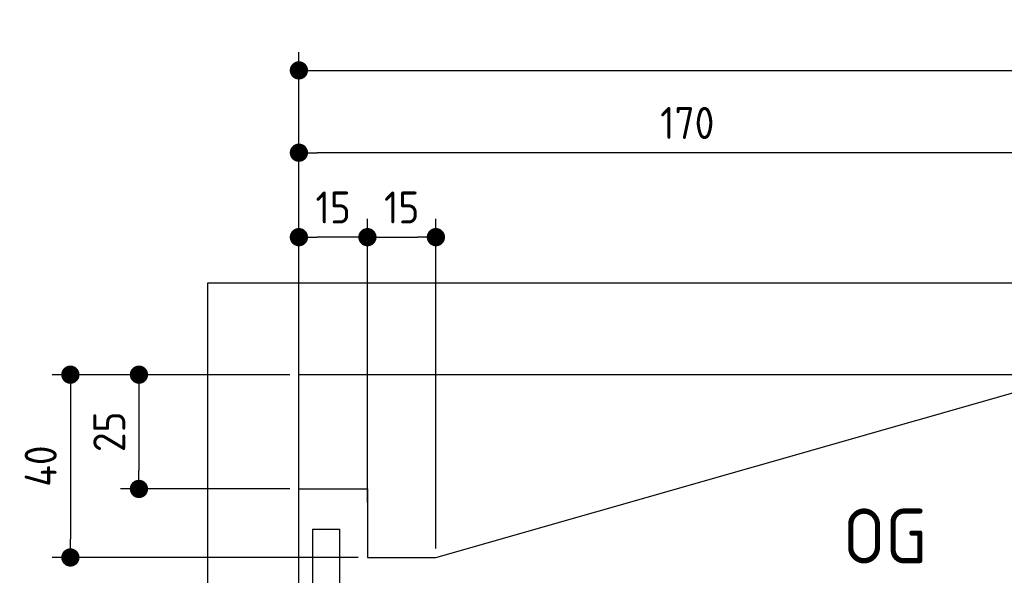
# Model space of a CAD drawing. Header units: millimetres. Extents: x -411 to 6777, y 0 to 6077.
# Tile 3 of 6: x -411 to 1744, y 4861 to 6077. Entities that reach past the tile are written whole.
import ezdxf

# ---------------------------------------------------------------- set-up
doc = ezdxf.new("R2010")
doc.units = ezdxf.units.MM
doc.layers.add('4', color=3, linetype='Continuous')
for name, color, linetype, lineweight in [('car', 10, 'Continuous', 25), ('Freiraum', 7, 'Continuous', 25), ('Ständer hinten', 7, 'Continuous', 25)]:
    doc.layers.add(name, color=color, linetype=linetype, lineweight=lineweight)
doc.styles.get("Standard").update_dxf_attribs({"font": 'ISOCP.SHX'})
doc.dimstyles.new('GEN-ISO', dxfattribs={"dimscale": 20, "dimtxt": 3.5, "dimasz": 2, "dimexe": 2, "dimexo": 1, "dimgap": 1.5, "dimtad": 1, "dimdec": 1, "dimlfac": 0.1, "dimdsep": 46, "dimtxsty": 'STANDARD', "dimblk": 'PUNKT', "dimcen": 2, "dimclrd": 256, "dimclre": 256, "dimclrt": 2, "dimadec": 0, "dimazin": 0, "dimtp": 0.1, "dimtm": 0.1, "dimtfac": 0.71, "dimtdec": 1, "dimtmove": 2, "dimatfit": 3, "dimldrblk": 'PUNKT', "dimfxl": 2, "dimtolj": 1, "dimarcsym": 0})

# ---------------------------------------------------------------- blocks, each defined once
blk = doc.blocks.new('PUNKT')
at = {"layer": '4', "color": 0, "linetype": 'ByBlock'}
blk.add_line((-0.5, 0), (-1, 0), dxfattribs=at)
at = {"layer": '4', "color": 0, "linetype": 'ByBlock', "const_width": 0.5}
blk.add_lwpolyline([(-0.25, 0, 1), (0.25, 0, 1)], format="xyb", close=True, dxfattribs=at)
blk = doc.blocks.new('*D117')
at = {"layer": '4', "lineweight": -2, "transparency": 16777216}
for p, q in [((200, 5270.9), (200, 6005.8)), ((5700, 5470.9), (5700, 6005.8)), ((240, 5965.8), (5660, 5965.8))]:
    blk.add_line(p, q, dxfattribs=at)
at = {"layer": 'Defpoints', "color": 0, "transparency": 16777216}
for p in [(5700, 5965.8), (5700, 5450.9), (200, 5250.9)]:
    blk.add_point(p, dxfattribs=at)
at = {"layer": '4', "lineweight": -2, "transparency": 16777216, "xscale": 40, "yscale": 40, "zscale": 40, "rotation": 180}
blk.add_blockref('PUNKT', (200, 5965.8), dxfattribs=at)
at = {"layer": '4', "lineweight": -2, "transparency": 16777216, "xscale": 40, "yscale": 40, "zscale": 40}
blk.add_blockref('PUNKT', (5700, 5965.8), dxfattribs=at)
at = {"layer": '4', "color": 2, "transparency": 16777216, "insert": (2950, 6030.8), "char_height": 70, "attachment_point": 5}
blk.add_mtext('550', dxfattribs=at)
blk = doc.blocks.new('Car')
at = {"layer": 'car'}
for points, degree in [([(1634.6, 4753.7), (1670.3, 4750.2), (1970.3, 5001.8), (2147.7, 5112.4)], 3), ([(1930.6, 5007.4), (1850, 4946.2), (1748.4, 4861.8), (1620.1, 4755.4), (1626, 4753.6)], 4)]:
    blk.add_open_spline(points, degree=degree, dxfattribs=at)
blk = doc.blocks.new('_Dot')
at = {"color": 0, "linetype": 'ByBlock', "lineweight": -2}
blk.add_line((-0.5, 0), (-1, 0), dxfattribs=at)
at = {"color": 0, "linetype": 'ByBlock', "const_width": 0.5}
blk.add_lwpolyline([(-0.25, 0, 1), (0.25, 0, 1)], format="xyb", close=True, dxfattribs=at)
blk = doc.blocks.new('*D123')
at = {"layer": '4', "lineweight": -2, "transparency": 16777216}
for p, q in [((200, 5270.9), (200, 5825.7)), ((1899.7, 5320), (1899.7, 5825.7)), ((1859.7, 5785.7), (240, 5785.7))]:
    blk.add_line(p, q, dxfattribs=at)
at = {"layer": 'Defpoints', "color": 0, "transparency": 16777216}
for p in [(200, 5785.7), (1899.7, 5300), (200, 5250.9)]:
    blk.add_point(p, dxfattribs=at)
at = {"layer": '4', "lineweight": -2, "transparency": 16777216, "xscale": 40, "yscale": 40, "zscale": 40, "rotation": 180}
blk.add_blockref('_Dot', (200, 5785.7), dxfattribs=at)
at = {"layer": '4', "lineweight": -2, "transparency": 16777216, "xscale": 40, "yscale": 40, "zscale": 40}
blk.add_blockref('_Dot', (1899.7, 5785.7), dxfattribs=at)
at = {"layer": '4', "color": 2, "transparency": 16777216, "insert": (1049.8, 5850.7), "char_height": 70, "attachment_point": 5}
blk.add_mtext('170', dxfattribs=at)
blk = doc.blocks.new('*D124')
at = {"layer": '4', "lineweight": -2, "transparency": 16777216}
for p, q in [((200, 5270.9), (200, 5640.9)), ((350, 5020.9), (350, 5640.9)), ((310, 5600.9), (240, 5600.9))]:
    blk.add_line(p, q, dxfattribs=at)
at = {"layer": 'Defpoints', "color": 0, "transparency": 16777216}
for p in [(200, 5600.9), (200, 5250.9), (350, 5000.9)]:
    blk.add_point(p, dxfattribs=at)
at = {"layer": '4', "lineweight": -2, "transparency": 16777216, "xscale": 40, "yscale": 40, "zscale": 40, "rotation": 180}
blk.add_blockref('_Dot', (200, 5600.9), dxfattribs=at)
at = {"layer": '4', "lineweight": -2, "transparency": 16777216, "xscale": 40, "yscale": 40, "zscale": 40}
blk.add_blockref('_Dot', (350, 5600.9), dxfattribs=at)
at = {"layer": '4', "color": 2, "transparency": 16777216, "insert": (275, 5665.9), "char_height": 70, "attachment_point": 5}
blk.add_mtext('15', dxfattribs=at)
blk = doc.blocks.new('*D125')
at = {"layer": '4', "lineweight": -2, "transparency": 16777216}
for p, q in [((180, 5300), (-340, 5300)), ((-300, 5260), (-300, 4940)), ((330, 4900), (-340, 4900))]:
    blk.add_line(p, q, dxfattribs=at)
at = {"layer": 'Defpoints', "color": 0, "transparency": 16777216}
for p in [(200, 5300), (-300, 4900), (350, 4900)]:
    blk.add_point(p, dxfattribs=at)
at = {"layer": '4', "lineweight": -2, "transparency": 16777216, "xscale": 40, "yscale": 40, "zscale": 40}
for p, rotation in [((-300, 5300), 90), ((-300, 4900), 270)]:
    blk.add_blockref('_Dot', p, dxfattribs=dict(at, rotation=rotation))
at = {"layer": '4', "color": 2, "transparency": 16777216, "insert": (-365, 5100), "char_height": 70, "attachment_point": 5, "rotation": 90}
blk.add_mtext('40', dxfattribs=at)
blk = doc.blocks.new('*D126')
at = {"layer": '4', "lineweight": -2, "transparency": 16777216}
for p, q in [((180, 5300), (-190, 5300)), ((-150, 5260), (-150, 5090)), ((180, 5050), (-190, 5050))]:
    blk.add_line(p, q, dxfattribs=at)
at = {"layer": 'Defpoints', "color": 0, "transparency": 16777216}
for p in [(200, 5300), (-150, 5050), (200, 5050)]:
    blk.add_point(p, dxfattribs=at)
at = {"layer": '4', "lineweight": -2, "transparency": 16777216, "xscale": 40, "yscale": 40, "zscale": 40}
for p, rotation in [((-150, 5300), 90), ((-150, 5050), 270)]:
    blk.add_blockref('_Dot', p, dxfattribs=dict(at, rotation=rotation))
at = {"layer": '4', "color": 2, "transparency": 16777216, "insert": (-215, 5175), "char_height": 70, "attachment_point": 5, "rotation": 90}
blk.add_mtext('25', dxfattribs=at)
blk = doc.blocks.new('*D127')
at = {"layer": '4', "lineweight": -2, "transparency": 16777216}
for p, q in [((350, 5020), (350, 5640.9)), ((499.8, 4920), (499.8, 5640.9)), ((390, 5600.9), (459.8, 5600.9))]:
    blk.add_line(p, q, dxfattribs=at)
at = {"layer": 'Defpoints', "color": 0, "transparency": 16777216}
for p in [(499.8, 5600.9), (350, 5000), (499.8, 4900)]:
    blk.add_point(p, dxfattribs=at)
at = {"layer": '4', "lineweight": -2, "transparency": 16777216, "xscale": 40, "yscale": 40, "zscale": 40, "rotation": 180}
blk.add_blockref('_Dot', (350, 5600.9), dxfattribs=at)
at = {"layer": '4', "lineweight": -2, "transparency": 16777216, "xscale": 40, "yscale": 40, "zscale": 40}
blk.add_blockref('_Dot', (499.8, 5600.9), dxfattribs=at)
at = {"layer": '4', "color": 2, "transparency": 16777216, "insert": (424.9, 5665.9), "char_height": 70, "attachment_point": 5}
blk.add_mtext('15', dxfattribs=at)
blk = doc.blocks.new('Ständer hinten')
at = {"layer": 'Ständer hinten'}
for p, q in [((229.9, 4962), (229.9, 1948.6)), ((229.9, 4962), (289.9, 4962)), ((289.9, 1950), (289.9, 4962))]:
    blk.add_line(p, q, dxfattribs=at)
blk = doc.blocks.new('Gebäude_335_GT175')
for p, q in [((5900, 5500), (0, 5500)), ((0, 5500), (0, 0)), ((5700, 5300), (200, 5300)), ((200, 200), (200, 5300))]:
    blk.add_line(p, q)
at = {"layer": 'Freiraum'}
blk.add_lwpolyline([(200, 5050), (350, 5050), (350, 4900), (499.8, 4900), (1900, 5300)], dxfattribs=at)

msp = doc.modelspace()

# ---------------------------------------------------------------- block references
msp.add_blockref('Gebäude_335_GT175', (0, 0))
at = {"layer": 'car', "rotation": 359.4752422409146}
msp.add_blockref('Car', (0, 0), dxfattribs=at)
at = {"layer": 'Ständer hinten'}
msp.add_blockref('Ständer hinten', (0, 0), dxfattribs=at)

# ---------------------------------------------------------------- texts
msp.add_text('OG', height=120).set_placement((1390.46, 4887))

# ---------------------------------------------------------------- dimensions: what is measured, and where the dimension line sits
at = {"layer": '4'}
for base, p1, p2, override, picture, middle in [((5700, 5965.8), (200, 5250.88), (5700, 5450.88), {"dimtdec": 3, "dimtolj": 0}, '*D117', (2950, 6030.8)), ((200, 5785.7), (1899.68, 5300), (200, 5250.88), {"dimblk1": 'Dot', "dimblk2": 'Dot', "dimsah": 1, "dimtdec": 3, "dimtolj": 0}, '*D123', (1049.84, 5850.7)), ((200, 5600.88), (350, 5000.88), (200, 5250.88), {"dimblk1": 'Dot', "dimblk2": 'Dot', "dimsah": 1, "dimtdec": 3, "dimtolj": 0}, '*D124', (275, 5665.88)), ((499.76, 5600.88), (350, 5000), (499.76, 4900), {"dimblk1": 'Dot', "dimblk2": 'Dot', "dimsah": 1, "dimtdec": 3, "dimtolj": 0}, '*D127', (424.88, 5665.88))]:
    dim = msp.add_linear_dim(base=base, p1=p1, p2=p2, dimstyle='GEN-ISO', override=override, dxfattribs=at)
    dim.commit()
    dim.dimension.update_dxf_attribs({"geometry": picture, "text_midpoint": middle})
for base, p2, picture, middle in [((-300, 4900), (350, 4900), '*D125', (-365, 5100)), ((-150, 5050), (200, 5050), '*D126', (-215.01, 5175))]:
    dim = msp.add_linear_dim(base=base, p1=(200, 5300), p2=p2, angle=90, dimstyle='GEN-ISO', override={"dimblk1": 'Dot', "dimblk2": 'Dot', "dimsah": 1, "dimtdec": 3, "dimtolj": 0}, dxfattribs=at)
    dim.commit()
    dim.dimension.update_dxf_attribs({"geometry": picture, "text_midpoint": middle})

doc.saveas('drawing.dxf')
